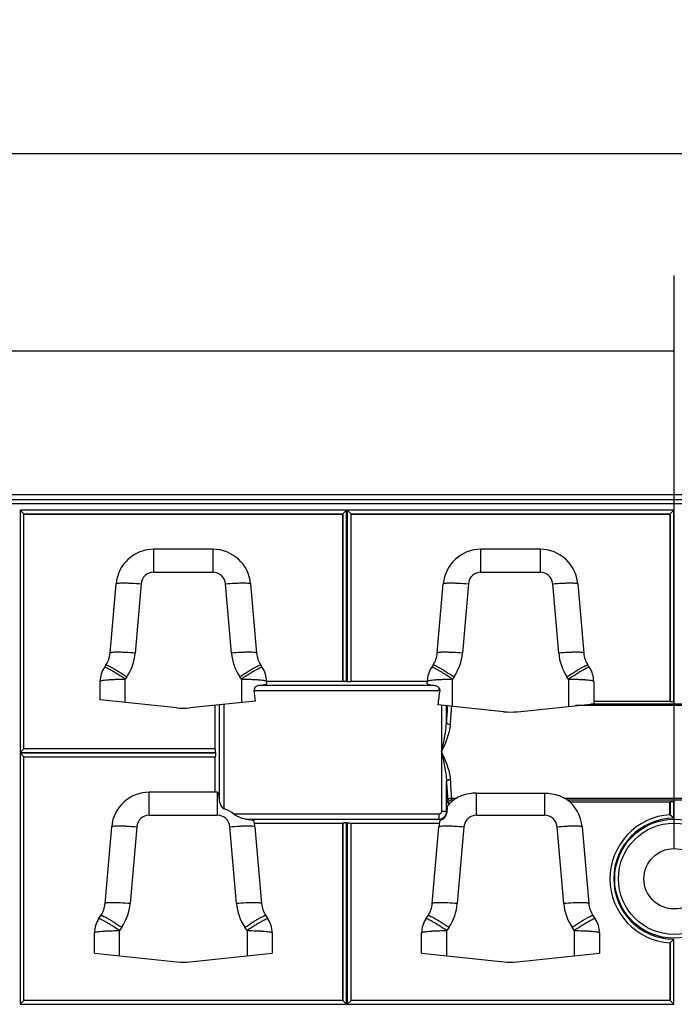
# Model space of a CAD drawing. Header units: millimetres. Extents: x 0 to 210, y 0 to 297.
# Tile 11 of 31: x 108 to 121, y 143 to 163. Entities that reach past the tile are written whole.
import ezdxf
from ezdxf.enums import TextEntityAlignment as Align

# ---------------------------------------------------------------- set-up
doc = ezdxf.new("R2010")
doc.units = ezdxf.units.MM
doc.header["$LTSCALE"] = 19.36
doc.layers.get('0').update_dxf_attribs({"linetype": 'CONTINUOUS'})
doc.layers.add('Z_DIM_2D', color=7, linetype='CONTINUOUS')
doc.styles.add('TEXTSTYLE_3', font='helveticaneueltw1g-ltcn.otf')
doc.styles.add('TEXTSTYLE_4', font='gdt', dxfattribs={"width": 0.7})
doc.dimstyles.new('DIMSTYLE_1', dxfattribs={"dimtxt": 2.1, "dimasz": 3.5, "dimexe": 1.5, "dimexo": 0, "dimgap": 0.525, "dimtad": 1, "dimdec": 1, "dimlfac": 4, "dimdsep": 46, "dimtxsty": 'TEXTSTYLE_3', "dimblk": '_FILLED', "dimblk1": '_FILLED', "dimblk2": '_FILLED', "dimcen": 0.09, "dimclrt": 5, "dimadec": 0, "dimazin": 0, "dimtp": 0.5, "dimtm": 0.5, "dimtfac": 1, "dimtdec": 1, "dimtofl": 0, "dimtmove": 0, "dimatfit": 3, "dimldrblk": '_FILLED', "dimfxl": 0, "dimtolj": 1, "dimarcsym": 0})
doc.dimstyles.new('DIMSTYLE_3', dxfattribs={"dimtxt": 2.1, "dimasz": 3.5, "dimexe": 1.5, "dimexo": 0, "dimgap": 0.525, "dimtad": 1, "dimdec": 3, "dimlfac": 4, "dimdsep": 46, "dimtxsty": 'TEXTSTYLE_3', "dimblk": '_FILLED', "dimblk1": '_FILLED', "dimblk2": '_FILLED', "dimcen": 0.09, "dimclrt": 5, "dimadec": 0, "dimazin": 0, "dimtp": 0.5, "dimtm": 0.5, "dimtfac": 1, "dimtdec": 3, "dimtofl": 0, "dimtmove": 0, "dimatfit": 3, "dimldrblk": '_FILLED', "dimfxl": 0, "dimtolj": 1, "dimarcsym": 0})
doc.dimstyles.new('DIMSTYLE_5', dxfattribs={"dimtxt": 2.1, "dimasz": 3.5, "dimexe": 1.5, "dimexo": 0, "dimtad": 1, "dimdec": 3, "dimlfac": 4, "dimdsep": 46, "dimtxsty": 'TEXTSTYLE_3', "dimblk": '_FILLED', "dimblk1": '_FILLED', "dimblk2": '_FILLED', "dimcen": 0.09, "dimclrt": 5, "dimadec": 0, "dimazin": 0, "dimtp": 0.1, "dimtm": 0.1, "dimtfac": 1, "dimtdec": 3, "dimtmove": 0, "dimatfit": 2, "dimldrblk": '_FILLED', "dimfxl": 0, "dimtolj": 1, "dimarcsym": 0})

# ---------------------------------------------------------------- blocks, each defined once
blk = doc.blocks.new('*D2')
at = {"layer": 'Z_DIM_2D', "color": 2, "linetype": 'Continuous'}
for p, q in [((62.387, 152.897), (62.387, 161.786)), ((133.888, 152.897), (133.888, 161.786)), ((62.387, 160.286), (98.138, 160.286)), ((133.888, 160.286), (98.138, 160.286))]:
    blk.add_line(p, q, dxfattribs=at)
at = {"layer": 'Z_DIM_2D', "color": 5, "linetype": 'Continuous', "style": 'TEXTSTYLE_3'}
blk.add_text('286', height=2.1, dxfattribs=at).set_placement((98.138, 160.811), align=Align.CENTER)
blk = doc.blocks.new('_FILLED')
at = {"color": 0, "linetype": 'ByBlock'}
blk.add_solid([(0, 0), (-1, 0.125), (-1, -0.125)], dxfattribs=at)
blk = doc.blocks.new('_NONE')
blk = doc.blocks.new('*D4')
at = {"layer": 'Z_DIM_2D', "color": 2, "linetype": 'Continuous'}
for p, q in [((75.388, 146.487), (75.388, 157.868)), ((120.888, 146.487), (120.888, 157.868)), ((75.388, 156.368), (98.138, 156.368)), ((120.888, 156.368), (98.138, 156.368))]:
    blk.add_line(p, q, dxfattribs=at)
at = {"layer": 'Z_DIM_2D', "color": 5, "linetype": 'Continuous', "style": 'TEXTSTYLE_3'}
blk.add_text('182', height=2.1, dxfattribs=at).set_placement((98.138, 156.893), align=Align.CENTER)
blk = doc.blocks.new('*D6')
at = {"layer": 'Z_DIM_2D', "color": 2, "linetype": 'Continuous'}
blk.add_line((121.405, 146.191), (144.88, 160.017), dxfattribs=at)
at = {"layer": 'Z_DIM_2D', "color": 2, "linetype": 'Continuous', "xscale": 3.5, "yscale": 3.5, "zscale": 3.5, "rotation": 210.4973577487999}
blk.add_blockref('_FILLED', (121.405, 146.191), dxfattribs=at)
at = {"layer": 'Z_DIM_2D', "color": 5, "linetype": 'Continuous'}
for s, style, p in [(' (2x)', 'TEXTSTYLE_3', (140.731, 158.183)), ('4.8', 'TEXTSTYLE_3', (137.693, 156.394)), ('n', 'TEXTSTYLE_4', (135.28, 154.973))]:
    blk.add_text(s, height=2.1, rotation=30.4974, dxfattribs=dict(at, style=style)).set_placement(p)

msp = doc.modelspace()

# ---------------------------------------------------------------- linework, layer by layer
at = {"color": 7, "linetype": 'Continuous'}
for p, q in [((133.27367, 153.5121), (63.002, 153.5121)), ((107.96925, 153.13373), (107.89467, 153.20832)), ((107.97271, 153.13028), (107.96925, 153.13373)), ((107.97271, 153.13028), (114.30296, 153.13028)), ((107.97271, 148.47138), (107.97271, 153.13028)), ((114.30296, 153.13028), (114.30641, 153.13373)), ((114.30296, 153.13028), (114.30296, 149.81156)), ((114.30641, 153.13373), (114.381, 153.20832)), ((114.46925, 153.13373), (114.39467, 153.20832)), ((114.47271, 153.13028), (114.46925, 153.13373)), ((114.47271, 153.13028), (120.80296, 153.13028)), ((114.47271, 149.81156), (114.47271, 153.13028)), ((120.80296, 153.13028), (120.80641, 153.13373)), ((120.80296, 153.13028), (120.80296, 149.40656)), ((120.80641, 153.13373), (120.881, 153.20832)), ((111.72623, 152.42972), (110.54944, 152.42972)), ((118.22623, 152.42972), (117.04944, 152.42972)), ((109.68321, 150.3669), (109.80223, 151.74429)), ((112.47344, 151.74429), (112.59245, 150.3669)), ((116.18321, 150.3669), (116.30223, 151.74429)), ((118.97344, 151.74429), (119.09245, 150.3669)), ((109.60065, 150.13192), (109.56948, 150.08533)), ((112.70618, 150.08533), (112.67502, 150.13192)), ((116.10065, 150.13192), (116.06948, 150.08533)), ((119.20618, 150.08533), (119.17502, 150.13192)), ((109.48507, 149.4379), (109.48507, 149.80732)), ((112.79058, 149.81156), (114.30296, 149.81156)), ((112.7906, 149.80732), (112.7906, 149.75859)), ((114.30641, 149.80868), (114.30296, 149.81156)), ((114.381, 149.80281), (114.39467, 149.80281)), ((114.46925, 149.80868), (114.47271, 149.81156)), ((114.47271, 149.81156), (115.98508, 149.81156)), ((115.98507, 149.75859), (115.98507, 149.80732)), ((119.2906, 149.80732), (119.2906, 149.3625)), ((111.00852, 149.27945), (109.48507, 149.4379)), ((112.57247, 149.41522), (111.26715, 149.27945)), ((120.80296, 149.40656), (119.2906, 149.40656)), ((120.80641, 149.40369), (120.80296, 149.40656)), ((120.881, 149.39782), (120.89467, 149.39782)), ((111.76831, 148.47138), (111.76831, 149.33157)), ((117.50076, 149.20485), (116.19392, 149.34078)), ((117.77491, 149.20485), (119.2906, 149.3625)), ((107.96925, 148.46792), (107.89467, 148.39334)), ((107.97271, 148.47138), (107.96925, 148.46792)), ((107.97271, 148.47138), (111.76831, 148.47138)), ((111.77118, 148.46792), (111.76831, 148.47138)), ((107.96925, 148.30508), (107.89467, 148.37967)), ((107.97271, 148.30163), (107.96925, 148.30508)), ((111.76831, 148.30163), (107.97271, 148.30163)), ((107.97271, 143.47138), (107.97271, 148.30163)), ((111.77118, 148.30508), (111.76831, 148.30163)), ((111.76831, 147.60503), (111.76831, 148.30163)), ((111.77706, 148.39334), (111.77706, 148.37967)), ((111.8135, 147.60503), (110.46217, 147.60503)), ((116.52757, 147.46621), (116.52273, 147.46276)), ((116.96217, 147.58832), (118.3135, 147.58832)), ((118.7481, 147.46621), (118.75295, 147.46276)), ((120.80296, 147.40695), (118.82133, 147.40695)), ((120.80641, 147.40982), (120.80296, 147.40695)), ((120.80296, 147.15937), (120.80296, 147.40695)), ((120.881, 147.4157), (120.89467, 147.4157)), ((109.583, 145.3924), (109.71495, 146.91959)), ((114.30296, 146.98656), (112.55188, 146.98656)), ((112.56071, 146.91959), (112.69267, 145.3924)), ((114.30296, 146.98656), (114.30641, 146.98943)), ((114.30296, 146.98656), (114.30296, 143.47138)), ((114.381, 146.99531), (114.39467, 146.99531)), ((114.46925, 146.98943), (114.47271, 146.98656)), ((116.22379, 146.98656), (114.47271, 146.98656)), ((114.47271, 143.47138), (114.47271, 146.98656)), ((116.083, 145.3924), (116.21495, 146.91959)), ((119.06071, 146.91959), (119.19267, 145.3924)), ((109.45648, 145.09172), (109.50044, 145.15743)), ((112.77523, 145.15743), (112.81919, 145.09172)), ((115.95648, 145.09172), (116.00044, 145.15743)), ((119.27523, 145.15743), (119.31919, 145.09172)), ((109.37206, 144.40865), (109.37206, 144.8137)), ((112.90361, 144.8137), (112.90361, 144.40865)), ((115.87206, 144.40865), (115.87206, 144.8137)), ((119.40361, 144.8137), (119.40361, 144.40865)), ((120.80296, 144.61355), (120.80296, 143.47138)), ((109.37206, 144.40865), (111.00852, 144.23844)), ((111.26715, 144.23844), (112.90361, 144.40865)), ((115.87206, 144.40865), (117.50852, 144.23844)), ((117.76715, 144.23844), (119.40361, 144.40865)), ((107.96925, 143.46792), (107.89467, 143.39334)), ((107.97271, 143.47138), (107.96925, 143.46792)), ((114.30296, 143.47138), (107.97271, 143.47138)), ((114.30296, 143.47138), (114.30641, 143.46792)), ((114.30641, 143.46792), (114.381, 143.39334)), ((114.46925, 143.46792), (114.39467, 143.39334)), ((114.47271, 143.47138), (114.46925, 143.46792)), ((120.80296, 143.47138), (114.47271, 143.47138)), ((120.80296, 143.47138), (120.80641, 143.46792)), ((120.80641, 143.46792), (120.881, 143.39334))]:
    msp.add_line(p, q, dxfattribs=at)
at = {"color": 9, "linetype": 'Continuous'}
for p, q in [((133.27367, 153.41407), (63.002, 153.41407)), ((63.002, 153.33948), (133.27367, 153.33948)), ((114.381, 153.20832), (107.89467, 153.20832)), ((107.89467, 153.20832), (107.89467, 148.39334)), ((107.96925, 153.13373), (114.30641, 153.13373)), ((107.96925, 148.46792), (107.96925, 153.13373)), ((114.30641, 153.13373), (114.30641, 149.80868)), ((114.381, 149.80281), (114.381, 153.20832)), ((120.881, 153.20832), (114.39467, 153.20832)), ((114.39467, 153.20832), (114.39467, 149.80281)), ((114.46925, 153.13373), (120.80641, 153.13373)), ((114.46925, 149.80868), (114.46925, 153.13373)), ((120.80641, 153.13373), (120.80641, 149.40369)), ((120.881, 149.39782), (120.881, 153.20832)), ((110.54944, 151.9733), (110.54944, 152.42972)), ((111.72623, 152.42972), (111.72623, 151.9733)), ((117.04944, 151.9733), (117.04944, 152.42972)), ((118.22623, 152.42972), (118.22623, 151.9733)), ((110.54944, 151.9733), (111.72623, 151.9733)), ((117.04944, 151.9733), (118.22623, 151.9733)), ((110.30037, 151.74482), (110.18136, 150.36743)), ((112.09431, 150.36743), (111.9753, 151.74482)), ((116.80037, 151.74482), (116.68136, 150.36743)), ((118.59431, 150.36743), (118.4753, 151.74482)), ((110.01623, 149.89749), (109.98507, 149.8509)), ((109.98507, 149.3859), (109.98507, 149.8509)), ((112.2906, 149.8509), (112.25944, 149.89749)), ((112.2906, 149.8509), (112.2906, 149.3859)), ((116.51623, 149.89749), (116.48507, 149.8509)), ((116.48507, 149.31049), (116.48507, 149.8509)), ((118.7906, 149.8509), (118.75944, 149.89749)), ((118.7906, 149.8509), (118.7906, 149.31049)), ((112.54316, 149.62806), (116.21462, 149.62806)), ((116.12728, 149.72768), (112.64839, 149.72768)), ((116.21462, 149.6819), (116.21462, 149.62806)), ((111.85219, 149.3403), (111.85219, 147.43777)), ((111.95181, 147.27353), (111.95181, 149.35066)), ((116.26468, 149.33342), (116.26683, 147.21991)), ((116.36465, 148.99032), (116.36431, 149.32305)), ((122.84481, 149.32508), (118.93086, 149.32508)), ((122.53526, 149.35728), (119.24041, 149.35728)), ((111.77118, 148.46792), (107.96925, 148.46792)), ((107.89467, 148.39334), (111.77706, 148.39334)), ((111.77706, 148.37967), (107.89467, 148.37967)), ((107.89467, 148.37967), (107.89467, 143.39334)), ((107.96925, 148.30508), (111.77118, 148.30508)), ((107.96925, 143.46792), (107.96925, 148.30508)), ((116.36645, 147.22001), (116.36584, 147.82304)), ((110.46217, 147.14861), (110.46217, 147.60503)), ((111.8135, 147.60503), (111.8135, 147.14861)), ((116.46556, 147.48843), (116.56332, 147.48843)), ((116.47559, 147.45623), (116.51378, 147.45623)), ((116.47559, 147.45623), (116.49227, 147.43957)), ((116.96217, 147.14861), (116.96217, 147.58832)), ((118.3135, 147.58832), (118.3135, 147.14861)), ((118.71235, 147.48843), (123.06332, 147.48843)), ((118.76189, 147.45623), (123.01378, 147.45623)), ((116.41469, 147.36764), (116.40088, 147.38144)), ((120.80641, 147.40982), (120.80641, 147.15918)), ((120.881, 147.08718), (120.881, 147.4157)), ((110.46217, 147.14861), (111.8135, 147.14861)), ((116.21702, 147.17005), (112.1415, 147.17005)), ((112.37293, 147.07043), (116.21702, 147.07043)), ((116.21702, 147.17005), (116.21702, 147.07043)), ((116.24197, 147.04551), (116.21702, 147.07043)), ((116.36645, 147.22001), (116.26683, 147.21991)), ((116.36645, 147.22001), (116.37648, 147.20999)), ((116.96217, 147.14861), (118.3135, 147.14861)), ((110.2131, 146.92013), (110.08114, 145.39294)), ((112.19452, 145.39294), (112.06257, 146.92013)), ((114.30641, 146.98943), (114.30641, 143.46792)), ((114.381, 143.39334), (114.381, 146.99531)), ((114.39467, 146.99531), (114.39467, 143.39334)), ((114.46925, 143.46792), (114.46925, 146.98943)), ((116.7131, 146.92013), (116.58114, 145.39294)), ((118.69452, 145.39294), (118.56257, 146.92013)), ((109.91602, 144.92299), (109.87206, 144.85728)), ((112.40361, 144.85728), (112.35965, 144.92299)), ((116.41602, 144.92299), (116.37206, 144.85728)), ((118.90361, 144.85728), (118.85965, 144.92299)), ((109.87206, 144.35664), (109.87206, 144.85728)), ((112.40361, 144.85728), (112.40361, 144.35664)), ((116.37206, 144.35664), (116.37206, 144.85728)), ((118.90361, 144.85728), (118.90361, 144.35664)), ((120.80641, 144.61383), (120.80641, 143.46792)), ((120.881, 143.39334), (120.881, 144.68583)), ((107.89467, 143.39334), (114.381, 143.39334)), ((114.30641, 143.46792), (107.96925, 143.46792)), ((114.39467, 143.39334), (120.881, 143.39334)), ((120.80641, 143.46792), (114.46925, 143.46792))]:
    msp.add_line(p, q, dxfattribs=at)
msp.add_circle((120.88783, 145.8865), 1.18094, dxfattribs=at)
at = {"color": 7, "linetype": 'Continuous'}
for radius in [1.10594, 0.60003]:
    msp.add_circle((120.88783, 145.8865), radius, dxfattribs=at)
for centre, radius, start, end in [((110.54944, 151.67972), 0.75, 90, 175.061734), ((111.72623, 151.67972), 0.75, 4.938266, 90), ((117.04944, 151.67972), 0.75, 90, 175.061734), ((118.22623, 151.67972), 0.75, 4.938266, 90), ((109.18507, 150.40994), 0.5, 326.218284, 355.061734), ((113.0906, 150.40994), 0.5, 184.938266, 213.781716), ((115.68507, 150.40994), 0.5, 326.218284, 355.061734), ((119.5906, 150.40994), 0.5, 184.938266, 213.781716), ((109.98507, 149.80732), 0.5, 146.218284, 180), ((112.2906, 149.80732), 0.5, 0, 33.781716), ((116.48507, 149.80732), 0.5, 146.218284, 180), ((118.7906, 149.80732), 0.5, 0, 33.781716), ((102.33666, 148.11395), 10.3182, 7.24509, 8.438168), ((126.98314, 148.03777), 10.86762, 171.602228, 173.113799), ((111.13783, 150.52274), 1.25, 264.062007, 275.937993), ((117.63783, 150.52274), 1.325, 264.062007, 275.937993), ((110.46217, 146.85503), 0.75, 90, 175.061734), ((111.8135, 146.85503), 0.75, 89.531454, 90), ((116.96217, 146.85503), 0.75, 125.894295, 138.757945), ((118.3135, 146.85503), 0.75, 4.938266, 54.105707), ((120.88783, 145.8865), 1.27569, 93.696466, 266.303534), ((111.8135, 146.85503), 0.75, 4.938266, 14.224341), ((116.96217, 146.85503), 0.75, 165.775659, 175.061734), ((109.08486, 145.43544), 0.5, 326.218284, 355.061734), ((113.19081, 145.43544), 0.5, 184.938266, 213.781716), ((115.58486, 145.43544), 0.5, 326.218284, 355.061734), ((119.69081, 145.43544), 0.5, 184.938266, 213.781716), ((109.87206, 144.8137), 0.5, 146.218284, 180), ((112.40361, 144.8137), 0.5, 0, 33.781716), ((116.37206, 144.8137), 0.5, 146.218284, 180), ((118.90361, 144.8137), 0.5, 0, 33.781716), ((111.13783, 145.48173), 1.25, 264.062007, 275.937993), ((117.63783, 145.48173), 1.25, 264.062007, 275.937993)]:
    msp.add_arc(centre, radius, start, end, dxfattribs=at)
at = {"color": 9, "linetype": 'Continuous'}
for centre, radius, start, end in [((110.54951, 151.72322), 0.25008, 90.016779, 175.045152), ((111.7261, 151.72316), 0.25014, 4.96737, 89.970965), ((117.04951, 151.72322), 0.25008, 90.016779, 175.045152), ((118.2261, 151.72316), 0.25014, 4.96737, 89.970965), ((109.18506, 150.45352), 1.00002, 326.2184, 355.061542), ((113.08995, 150.45329), 0.99934, 184.928537, 213.791445), ((115.68506, 150.45352), 1.00002, 326.2184, 355.061542), ((119.58995, 150.45329), 0.99934, 184.928537, 213.791445), ((128.49532, 148.42093), 12.14403, 175.749857, 177.312603), ((128.16733, 148.37415), 11.74231, 175.414861, 177.167819), ((128.11122, 148.46025), 11.68614, 182.948322, 184.770218), ((128.49715, 148.41713), 12.14585, 182.803629, 184.624898), ((110.46224, 146.89853), 0.25008, 90.016779, 175.045152), ((111.81347, 146.89858), 0.25003, 4.945173, 89.993163), ((116.21637, 147.22071), 0.15009, 270.324561, 359.73476), ((116.96219, 146.89859), 0.25002, 90.003735, 175.058191), ((118.31347, 146.89858), 0.25003, 4.945173, 89.993163), ((120.88783, 145.8865), 1.20069, 90.326002, 269.673998), ((109.08485, 145.47903), 1.00002, 326.2184, 355.061542), ((113.19082, 145.47903), 1.00002, 184.938445, 213.781579), ((115.58485, 145.47903), 1.00002, 326.2184, 355.061542), ((119.69082, 145.47903), 1.00002, 184.938445, 213.781579)]:
    msp.add_arc(centre, radius, start, end, dxfattribs=at)
at = {"color": 7, "linetype": 'Continuous'}
for centre, start_param, end_param in [((112.2906, 149.75859), -0.77335941, 0), ((116.48507, 149.75859), 3.14159265, 3.91495206)]:
    msp.add_ellipse(centre, major_axis=(0.5, 0), ratio=0.08850026, start_param=start_param, end_param=end_param, dxfattribs=at)
at = {"color": 9, "linetype": 'Continuous'}
for points, knots in [([(109.80223, 151.74429), (109.80259, 151.74852), (109.81957, 151.75471), (109.84572, 151.75844), (109.89314, 151.76181), (109.95373, 151.76259), (110.02836, 151.76141), (110.14532, 151.75666), (110.2372, 151.75024), (110.30037, 151.74482)], [0, 0, 0, 0, 0.02537883, 0.08376194, 0.17624924, 0.29971117, 0.44986939, 0.62097307, 1, 1, 1, 1]), ([(111.9753, 151.74482), (112.03847, 151.75024), (112.13034, 151.75666), (112.2473, 151.76141), (112.32194, 151.76259), (112.38253, 151.76181), (112.42995, 151.75844), (112.4561, 151.75471), (112.47308, 151.74852), (112.47344, 151.74429)], [0, 0, 0, 0, 0.37902692, 0.5501306, 0.70028882, 0.82375074, 0.91623805, 0.97462116, 1, 1, 1, 1]), ([(116.30223, 151.74429), (116.30259, 151.74852), (116.31957, 151.75471), (116.34572, 151.75844), (116.39314, 151.76181), (116.45373, 151.76259), (116.52836, 151.76141), (116.64532, 151.75666), (116.7372, 151.75024), (116.80037, 151.74482)], [0, 0, 0, 0, 0.02537883, 0.08376194, 0.17624924, 0.29971117, 0.44986939, 0.62097307, 1, 1, 1, 1]), ([(118.4753, 151.74482), (118.53847, 151.75024), (118.63034, 151.75666), (118.7473, 151.76141), (118.82194, 151.76259), (118.88253, 151.76181), (118.92995, 151.75844), (118.9561, 151.75471), (118.97308, 151.74852), (118.97344, 151.74429)], [0, 0, 0, 0, 0.37902692, 0.5501306, 0.70028882, 0.82375074, 0.91623805, 0.97462116, 1, 1, 1, 1]), ([(110.18136, 150.36743), (110.11818, 150.37285), (110.02631, 150.37927), (109.90935, 150.38402), (109.83472, 150.3852), (109.77413, 150.38442), (109.72671, 150.38105), (109.70056, 150.37732), (109.68358, 150.37113), (109.68321, 150.3669)], [0, 0, 0, 0, 0.37902692, 0.55013061, 0.70028883, 0.82375075, 0.91623806, 0.97462116, 1, 1, 1, 1]), ([(112.59245, 150.3669), (112.59209, 150.37113), (112.57511, 150.37732), (112.54896, 150.38105), (112.50154, 150.38442), (112.44095, 150.3852), (112.36631, 150.38402), (112.24936, 150.37927), (112.15748, 150.37285), (112.09431, 150.36743)], [0, 0, 0, 0, 0.02537884, 0.08376194, 0.17624925, 0.29971117, 0.44986939, 0.62097307, 1, 1, 1, 1]), ([(116.68136, 150.36743), (116.61818, 150.37285), (116.52631, 150.37927), (116.40935, 150.38402), (116.33472, 150.3852), (116.27413, 150.38442), (116.22671, 150.38105), (116.20056, 150.37732), (116.18358, 150.37113), (116.18321, 150.3669)], [0, 0, 0, 0, 0.37902692, 0.55013061, 0.70028883, 0.82375075, 0.91623806, 0.97462116, 1, 1, 1, 1]), ([(119.09245, 150.3669), (119.09209, 150.37113), (119.07511, 150.37732), (119.04896, 150.38105), (119.00154, 150.38442), (118.94095, 150.3852), (118.86631, 150.38402), (118.74936, 150.37927), (118.65748, 150.37285), (118.59431, 150.36743)], [0, 0, 0, 0, 0.02537884, 0.08376194, 0.17624925, 0.29971117, 0.44986939, 0.62097307, 1, 1, 1, 1]), ([(109.98507, 149.8509), (109.93402, 149.88478), (109.85949, 149.93292), (109.76334, 149.99169), (109.70201, 150.02753), (109.65082, 150.05555), (109.61206, 150.07483), (109.58716, 150.08472), (109.57468, 150.08744), (109.57025, 150.08648), (109.56948, 150.08533)], [0, 0, 0, 0, 0.38279589, 0.55423022, 0.70398704, 0.82674989, 0.91825539, 0.97564128, 0.99141859, 1, 1, 1, 1]), ([(109.60065, 150.13192), (109.60142, 150.13307), (109.60586, 150.13402), (109.61833, 150.1313), (109.64324, 150.12142), (109.68199, 150.10213), (109.73319, 150.07412), (109.79451, 150.03827), (109.89067, 149.97951), (109.96519, 149.93137), (110.01623, 149.89749)], [0, 0, 0, 0, 0.00860012, 0.02440244, 0.0817333, 0.17328808, 0.29600339, 0.44579793, 0.61719856, 1, 1, 1, 1]), ([(112.25944, 149.89749), (112.31048, 149.93137), (112.385, 149.97951), (112.48116, 150.03827), (112.54248, 150.07412), (112.59368, 150.10213), (112.63242, 150.12142), (112.65734, 150.1313), (112.66981, 150.13402), (112.67425, 150.13307), (112.67502, 150.13192)], [0, 0, 0, 0, 0.38280145, 0.55420208, 0.70399662, 0.82671193, 0.91826671, 0.97559757, 0.99139988, 1, 1, 1, 1]), ([(112.70618, 150.08533), (112.70542, 150.08648), (112.70099, 150.08744), (112.68851, 150.08472), (112.66361, 150.07483), (112.62485, 150.05555), (112.57366, 150.02753), (112.51233, 149.99169), (112.41617, 149.93292), (112.34165, 149.88478), (112.2906, 149.8509)], [0, 0, 0, 0, 0.00858141, 0.02435872, 0.08174461, 0.17325011, 0.29601296, 0.44576978, 0.61720411, 1, 1, 1, 1]), ([(116.48507, 149.8509), (116.43402, 149.88478), (116.35949, 149.93292), (116.26334, 149.99169), (116.20201, 150.02753), (116.15082, 150.05555), (116.11206, 150.07483), (116.08716, 150.08472), (116.07468, 150.08744), (116.07025, 150.08648), (116.06948, 150.08533)], [0, 0, 0, 0, 0.38279589, 0.55423022, 0.70398704, 0.82674989, 0.91825539, 0.97564128, 0.99141859, 1, 1, 1, 1]), ([(116.10065, 150.13192), (116.10142, 150.13307), (116.10586, 150.13402), (116.11833, 150.1313), (116.14324, 150.12142), (116.18199, 150.10213), (116.23319, 150.07412), (116.29451, 150.03827), (116.39067, 149.97951), (116.46519, 149.93137), (116.51623, 149.89749)], [0, 0, 0, 0, 0.00860012, 0.02440244, 0.0817333, 0.17328808, 0.29600339, 0.44579793, 0.61719856, 1, 1, 1, 1]), ([(118.75944, 149.89749), (118.81048, 149.93137), (118.885, 149.97951), (118.98116, 150.03827), (119.04248, 150.07412), (119.09368, 150.10213), (119.13242, 150.12142), (119.15734, 150.1313), (119.16981, 150.13402), (119.17425, 150.13307), (119.17502, 150.13192)], [0, 0, 0, 0, 0.38280145, 0.55420208, 0.70399662, 0.82671193, 0.91826671, 0.97559757, 0.99139988, 1, 1, 1, 1]), ([(119.20618, 150.08533), (119.20542, 150.08648), (119.20099, 150.08744), (119.18851, 150.08472), (119.16361, 150.07483), (119.12485, 150.05555), (119.07366, 150.02753), (119.01233, 149.99169), (118.91617, 149.93292), (118.84165, 149.88478), (118.7906, 149.8509)], [0, 0, 0, 0, 0.00858141, 0.02435872, 0.08174461, 0.17325011, 0.29601296, 0.44576978, 0.61720411, 1, 1, 1, 1]), ([(109.48507, 149.80732), (109.48507, 149.81159), (109.50158, 149.81932), (109.52756, 149.82529), (109.57495, 149.83282), (109.63577, 149.83882), (109.71084, 149.8441), (109.82858, 149.84941), (109.92128, 149.8509), (109.98507, 149.8509)], [0, 0, 0, 0, 0.02537105, 0.08391759, 0.176502, 0.30016711, 0.45039369, 0.6215346, 1, 1, 1, 1]), ([(112.2906, 149.8509), (112.35439, 149.8509), (112.44708, 149.84941), (112.56483, 149.8441), (112.6399, 149.83882), (112.70072, 149.83282), (112.7481, 149.82529), (112.77408, 149.81932), (112.7906, 149.81159), (112.7906, 149.80732)], [0, 0, 0, 0, 0.3784654, 0.54960631, 0.69983289, 0.823498, 0.91608241, 0.97462895, 1, 1, 1, 1]), ([(115.98507, 149.80732), (115.98507, 149.81159), (116.00158, 149.81932), (116.02756, 149.82529), (116.07495, 149.83282), (116.13577, 149.83882), (116.21084, 149.8441), (116.32858, 149.84941), (116.42128, 149.8509), (116.48507, 149.8509)], [0, 0, 0, 0, 0.02537105, 0.08391759, 0.176502, 0.30016711, 0.45039369, 0.6215346, 1, 1, 1, 1]), ([(118.7906, 149.8509), (118.85439, 149.8509), (118.94708, 149.84941), (119.06483, 149.8441), (119.1399, 149.83882), (119.20072, 149.83282), (119.2481, 149.82529), (119.27408, 149.81932), (119.2906, 149.81159), (119.2906, 149.80732)], [0, 0, 0, 0, 0.3784654, 0.54960631, 0.69983289, 0.823498, 0.91608241, 0.97462895, 1, 1, 1, 1]), ([(116.43936, 148.95434), (116.43428, 148.85987), (116.38086, 148.67175), (116.30461, 148.4961), (116.26564, 148.40669)], [0, 0, 0, 0, 0.4923873, 1, 1, 1, 1]), ([(116.33286, 148.71995), (116.33697, 148.74255), (116.3523, 148.832), (116.36288, 148.92253), (116.36465, 148.99032)], [0, 0, 0, 0, 0.25308235, 1, 1, 1, 1]), ([(116.36465, 148.99032), (116.36644, 148.97906), (116.39428, 148.9592), (116.42198, 148.95497), (116.43936, 148.95434)], [0, 0, 0, 0, 0.39594135, 1, 1, 1, 1]), ([(116.26562, 148.40668), (116.28346, 148.48494), (116.30755, 148.58901), (116.3281, 148.69383), (116.33286, 148.71995)], [0, 0, 0, 0, 0.75148112, 1, 1, 1, 1]), ([(116.26562, 148.40679), (116.28818, 148.31022), (116.33271, 148.11786), (116.3628, 147.92146), (116.36584, 147.82304)], [0, 0, 0, 0, 0.50179934, 1, 1, 1, 1]), ([(116.26564, 148.40669), (116.30489, 148.31735), (116.3814, 148.14174), (116.43529, 147.95367), (116.44055, 147.85917)], [0, 0, 0, 0, 0.50760834, 1, 1, 1, 1]), ([(116.36584, 147.82304), (116.36761, 147.83431), (116.39544, 147.85424), (116.42316, 147.85851), (116.44055, 147.85917)], [0, 0, 0, 0, 0.39592746, 1, 1, 1, 1]), ([(116.39085, 147.43779), (116.39215, 147.45169), (116.41553, 147.47985), (116.4477, 147.48764), (116.46556, 147.48843)], [0, 0, 0, 0, 0.43853894, 1, 1, 1, 1]), ([(116.40088, 147.38144), (116.401, 147.40048), (116.41712, 147.43993), (116.45656, 147.45609), (116.47559, 147.45623)], [0, 0, 0, 0, 0.5, 1, 1, 1, 1]), ([(116.46556, 147.48843), (116.46587, 147.48624), (116.46703, 147.47876), (116.46853, 147.47132), (116.47012, 147.46621)], [0, 0, 0, 0, 0.29271447, 1, 1, 1, 1]), ([(116.47012, 147.46621), (116.47051, 147.46495), (116.47178, 147.46145), (116.47342, 147.45747), (116.47559, 147.45623)], [0, 0, 0, 0, 0.34468931, 1, 1, 1, 1]), ([(116.40088, 147.38144), (116.39935, 147.38296), (116.39743, 147.38913), (116.3949, 147.40051), (116.39268, 147.41751), (116.39144, 147.43048), (116.39085, 147.43778)], [0, 0, 0, 0, 0.11227302, 0.31923421, 0.61829316, 1, 1, 1, 1]), ([(116.26683, 147.21991), (116.26675, 147.2072), (116.25628, 147.18063), (116.22974, 147.1702), (116.21702, 147.17005)], [0, 0, 0, 0, 0.49976162, 1, 1, 1, 1]), ([(109.71495, 146.91959), (109.71532, 146.92382), (109.7323, 146.93002), (109.75844, 146.93375), (109.80587, 146.93711), (109.86646, 146.9379), (109.94109, 146.93672), (110.05805, 146.93197), (110.14992, 146.92555), (110.2131, 146.92013)], [0, 0, 0, 0, 0.02537883, 0.08376194, 0.17624924, 0.29971117, 0.44986939, 0.62097307, 1, 1, 1, 1]), ([(112.06257, 146.92013), (112.12574, 146.92555), (112.21762, 146.93197), (112.33458, 146.93672), (112.40921, 146.9379), (112.4698, 146.93711), (112.51722, 146.93375), (112.54337, 146.93002), (112.56035, 146.92382), (112.56071, 146.91959)], [0, 0, 0, 0, 0.3790269, 0.55013058, 0.7002888, 0.82375072, 0.91623804, 0.97462115, 1, 1, 1, 1]), ([(116.21495, 146.91959), (116.21532, 146.92382), (116.2323, 146.93002), (116.25844, 146.93375), (116.30587, 146.93711), (116.36646, 146.9379), (116.44109, 146.93672), (116.55805, 146.93197), (116.64992, 146.92555), (116.7131, 146.92013)], [0, 0, 0, 0, 0.02537883, 0.08376194, 0.17624924, 0.29971117, 0.44986939, 0.62097307, 1, 1, 1, 1]), ([(118.56257, 146.92013), (118.62574, 146.92555), (118.71762, 146.93197), (118.83458, 146.93672), (118.90921, 146.9379), (118.9698, 146.93711), (119.01722, 146.93375), (119.04337, 146.93002), (119.06035, 146.92382), (119.06071, 146.91959)], [0, 0, 0, 0, 0.3790269, 0.55013058, 0.7002888, 0.82375072, 0.91623804, 0.97462115, 1, 1, 1, 1]), ([(110.08114, 145.39294), (110.01797, 145.39836), (109.9261, 145.40478), (109.80914, 145.40952), (109.73451, 145.41071), (109.67392, 145.40992), (109.62649, 145.40656), (109.60035, 145.40283), (109.58337, 145.39663), (109.583, 145.3924)], [0, 0, 0, 0, 0.37902692, 0.55013061, 0.70028883, 0.82375075, 0.91623806, 0.97462116, 1, 1, 1, 1]), ([(112.69267, 145.3924), (112.6923, 145.39663), (112.67532, 145.40283), (112.64918, 145.40656), (112.60175, 145.40992), (112.54116, 145.41071), (112.46653, 145.40952), (112.34957, 145.40478), (112.2577, 145.39836), (112.19452, 145.39294)], [0, 0, 0, 0, 0.02537884, 0.08376194, 0.17624925, 0.29971117, 0.44986939, 0.62097307, 1, 1, 1, 1]), ([(116.58114, 145.39294), (116.51797, 145.39836), (116.4261, 145.40478), (116.30914, 145.40952), (116.23451, 145.41071), (116.17392, 145.40992), (116.12649, 145.40656), (116.10035, 145.40283), (116.08337, 145.39663), (116.083, 145.3924)], [0, 0, 0, 0, 0.37902692, 0.55013061, 0.70028883, 0.82375075, 0.91623806, 0.97462116, 1, 1, 1, 1]), ([(119.19267, 145.3924), (119.1923, 145.39663), (119.17532, 145.40283), (119.14918, 145.40656), (119.10175, 145.40992), (119.04116, 145.41071), (118.96653, 145.40952), (118.84957, 145.40478), (118.7577, 145.39836), (118.69452, 145.39294)], [0, 0, 0, 0, 0.02537884, 0.08376194, 0.17624925, 0.29971117, 0.44986939, 0.62097307, 1, 1, 1, 1]), ([(109.50044, 145.15743), (109.5012, 145.15857), (109.50565, 145.15953), (109.51812, 145.1568), (109.54303, 145.14692), (109.58177, 145.12764), (109.63298, 145.09962), (109.69429, 145.06378), (109.79045, 145.00501), (109.86497, 144.95688), (109.91602, 144.92299)], [0, 0, 0, 0, 0.00860012, 0.02440244, 0.0817333, 0.17328808, 0.29600339, 0.44579793, 0.61719856, 1, 1, 1, 1]), ([(112.35965, 144.92299), (112.41069, 144.95688), (112.48521, 145.00501), (112.58137, 145.06378), (112.64269, 145.09962), (112.6939, 145.12764), (112.73264, 145.14692), (112.75755, 145.1568), (112.77002, 145.15953), (112.77447, 145.15857), (112.77523, 145.15743)], [0, 0, 0, 0, 0.38280145, 0.55420208, 0.70399662, 0.82671193, 0.91826671, 0.97559757, 0.99139988, 1, 1, 1, 1]), ([(116.00044, 145.15743), (116.0012, 145.15857), (116.00565, 145.15953), (116.01812, 145.1568), (116.04303, 145.14692), (116.08177, 145.12764), (116.13298, 145.09962), (116.19429, 145.06378), (116.29045, 145.00501), (116.36497, 144.95688), (116.41602, 144.92299)], [0, 0, 0, 0, 0.00860012, 0.02440244, 0.0817333, 0.17328808, 0.29600339, 0.44579793, 0.61719856, 1, 1, 1, 1]), ([(118.85965, 144.92299), (118.91069, 144.95688), (118.98521, 145.00501), (119.08137, 145.06378), (119.14269, 145.09962), (119.1939, 145.12764), (119.23264, 145.14692), (119.25755, 145.1568), (119.27002, 145.15953), (119.27447, 145.15857), (119.27523, 145.15743)], [0, 0, 0, 0, 0.38280145, 0.55420208, 0.70399662, 0.82671193, 0.91826671, 0.97559757, 0.99139988, 1, 1, 1, 1]), ([(109.87206, 144.85728), (109.82102, 144.89117), (109.74649, 144.9393), (109.65033, 144.99808), (109.589, 145.03392), (109.53781, 145.06194), (109.49905, 145.08121), (109.47415, 145.09111), (109.46167, 145.09383), (109.45724, 145.09286), (109.45648, 145.09172)], [0, 0, 0, 0, 0.38279589, 0.55423022, 0.70398704, 0.82674989, 0.91825539, 0.97564128, 0.99141859, 1, 1, 1, 1]), ([(112.81919, 145.09172), (112.81843, 145.09286), (112.814, 145.09383), (112.80152, 145.09111), (112.77662, 145.08121), (112.73786, 145.06194), (112.68666, 145.03392), (112.62533, 144.99808), (112.52918, 144.9393), (112.45465, 144.89117), (112.40361, 144.85728)], [0, 0, 0, 0, 0.00858141, 0.02435872, 0.08174461, 0.17325011, 0.29601296, 0.44576978, 0.61720411, 1, 1, 1, 1]), ([(116.37206, 144.85728), (116.32102, 144.89117), (116.24649, 144.9393), (116.15033, 144.99808), (116.089, 145.03392), (116.03781, 145.06194), (115.99905, 145.08121), (115.97415, 145.09111), (115.96167, 145.09383), (115.95724, 145.09286), (115.95648, 145.09172)], [0, 0, 0, 0, 0.38279589, 0.55423022, 0.70398704, 0.82674989, 0.91825539, 0.97564128, 0.99141859, 1, 1, 1, 1]), ([(119.31919, 145.09172), (119.31843, 145.09286), (119.314, 145.09383), (119.30152, 145.09111), (119.27662, 145.08121), (119.23786, 145.06194), (119.18666, 145.03392), (119.12533, 144.99808), (119.02918, 144.9393), (118.95465, 144.89117), (118.90361, 144.85728)], [0, 0, 0, 0, 0.00858141, 0.02435872, 0.08174461, 0.17325011, 0.29601296, 0.44576978, 0.61720411, 1, 1, 1, 1]), ([(109.37206, 144.8137), (109.37206, 144.81798), (109.38858, 144.82571), (109.41456, 144.83168), (109.46194, 144.8392), (109.52276, 144.84521), (109.59783, 144.85048), (109.71558, 144.8558), (109.80827, 144.85728), (109.87206, 144.85728)], [0, 0, 0, 0, 0.02537105, 0.08391759, 0.176502, 0.30016711, 0.45039369, 0.6215346, 1, 1, 1, 1]), ([(112.40361, 144.85728), (112.4674, 144.85728), (112.56009, 144.8558), (112.67783, 144.85048), (112.75291, 144.84521), (112.81373, 144.8392), (112.86111, 144.83168), (112.88709, 144.82571), (112.90361, 144.81798), (112.90361, 144.8137)], [0, 0, 0, 0, 0.3784654, 0.54960631, 0.69983289, 0.823498, 0.91608241, 0.97462895, 1, 1, 1, 1]), ([(115.87206, 144.8137), (115.87206, 144.81798), (115.88858, 144.82571), (115.91456, 144.83168), (115.96194, 144.8392), (116.02276, 144.84521), (116.09783, 144.85048), (116.21558, 144.8558), (116.30827, 144.85728), (116.37206, 144.85728)], [0, 0, 0, 0, 0.02537105, 0.08391759, 0.176502, 0.30016711, 0.45039369, 0.6215346, 1, 1, 1, 1]), ([(118.90361, 144.85728), (118.9674, 144.85728), (119.06009, 144.8558), (119.17783, 144.85048), (119.25291, 144.84521), (119.31373, 144.8392), (119.36111, 144.83168), (119.38709, 144.82571), (119.40361, 144.81798), (119.40361, 144.8137)], [0, 0, 0, 0, 0.3784654, 0.54960631, 0.69983289, 0.823498, 0.91608241, 0.97462895, 1, 1, 1, 1])]:
    msp.add_open_spline(points, degree=3, knots=knots, dxfattribs=at)
at = {"color": 7, "linetype": 'Continuous'}
for points, knots in [([(114.381, 149.80281), (114.37215, 149.80281), (114.35573, 149.8032), (114.33334, 149.80404), (114.31785, 149.80634), (114.30861, 149.80685), (114.30641, 149.80868)], [0, 0, 0, 0, 0.35395065, 0.65945083, 0.88551842, 1, 1, 1, 1]), ([(114.39467, 149.80281), (114.4035, 149.80281), (114.41992, 149.80323), (114.44227, 149.80401), (114.45777, 149.80639), (114.46703, 149.80683), (114.46925, 149.80868)], [0, 0, 0, 0, 0.35327551, 0.65935827, 0.88421521, 1, 1, 1, 1]), ([(112.575, 149.69562), (112.56552, 149.68768), (112.54782, 149.66835), (112.5412, 149.64125), (112.54316, 149.62806)], [0, 0, 0, 0, 0.48125885, 1, 1, 1, 1]), ([(112.64839, 149.72768), (112.64218, 149.72712), (112.61565, 149.72215), (112.59086, 149.7089), (112.575, 149.69562)], [0, 0, 0, 0, 0.23138902, 1, 1, 1, 1]), ([(116.12728, 149.72768), (116.13347, 149.72712), (116.16005, 149.72228), (116.18482, 149.70893), (116.2007, 149.69563)], [0, 0, 0, 0, 0.23094714, 1, 1, 1, 1]), ([(116.21462, 149.6819), (116.22104, 149.67438), (116.23185, 149.65645), (116.23358, 149.63527), (116.23204, 149.62493)], [0, 0, 0, 0, 0.48607602, 1, 1, 1, 1]), ([(120.881, 149.39782), (120.87215, 149.39782), (120.85573, 149.39821), (120.83334, 149.39904), (120.81785, 149.40135), (120.80861, 149.40186), (120.80641, 149.40369)], [0, 0, 0, 0, 0.35395065, 0.65945083, 0.88551842, 1, 1, 1, 1]), ([(111.77706, 148.39334), (111.77706, 148.40217), (111.77664, 148.41859), (111.77586, 148.44095), (111.77348, 148.45644), (111.77303, 148.4657), (111.77118, 148.46792)], [0, 0, 0, 0, 0.35327551, 0.65935827, 0.88421521, 1, 1, 1, 1]), ([(111.77706, 148.37967), (111.77706, 148.37082), (111.77666, 148.3544), (111.77583, 148.33201), (111.77352, 148.31652), (111.77301, 148.30728), (111.77118, 148.30508)], [0, 0, 0, 0, 0.35395065, 0.65945083, 0.88551842, 1, 1, 1, 1]), ([(111.81962, 147.60502), (111.82272, 147.60499), (111.82929, 147.59498), (111.83149, 147.58653), (111.83318, 147.58017)], [0, 0, 0, 0, 0.32039504, 1, 1, 1, 1]), ([(111.83318, 147.58017), (111.83814, 147.56158), (111.84533, 147.51403), (111.84996, 147.46637), (111.85219, 147.43777)], [0, 0, 0, 0, 0.40151653, 1, 1, 1, 1]), ([(116.56332, 147.48843), (116.55999, 147.4865), (116.54796, 147.47928), (116.53598, 147.47195), (116.52757, 147.46621)], [0, 0, 0, 0, 0.27414487, 1, 1, 1, 1]), ([(116.96217, 147.5883), (116.9266, 147.5883), (116.78906, 147.58006), (116.65187, 147.53965), (116.56338, 147.48833)], [0, 0, 0, 0, 0.25803596, 1, 1, 1, 1]), ([(118.3135, 147.58833), (118.34908, 147.58833), (118.48664, 147.58022), (118.62386, 147.53977), (118.71235, 147.48843)], [0, 0, 0, 0, 0.25802894, 1, 1, 1, 1]), ([(118.71235, 147.48843), (118.71568, 147.4865), (118.72778, 147.47938), (118.73969, 147.47195), (118.7481, 147.46621)], [0, 0, 0, 0, 0.2746598, 1, 1, 1, 1]), ([(111.85219, 147.43777), (111.85279, 147.43006), (111.85826, 147.39694), (111.87171, 147.3656), (111.88425, 147.34314)], [0, 0, 0, 0, 0.2312605, 1, 1, 1, 1]), ([(111.88425, 147.34314), (111.8921, 147.32907), (111.90974, 147.30187), (111.93576, 147.27811), (111.95181, 147.27353)], [0, 0, 0, 0, 0.49125198, 1, 1, 1, 1]), ([(116.37648, 147.20999), (116.37773, 147.22746), (116.38039, 147.25896), (116.38501, 147.30078), (116.39071, 147.32943), (116.3946, 147.34535), (116.39822, 147.34946)], [0, 0, 0, 0, 0.37051228, 0.67066195, 0.88396896, 1, 1, 1, 1]), ([(120.881, 147.4157), (120.87217, 147.4157), (120.85575, 147.41527), (120.8334, 147.41449), (120.8179, 147.41211), (120.80864, 147.41167), (120.80641, 147.40982)], [0, 0, 0, 0, 0.35323915, 0.65927328, 0.88416719, 1, 1, 1, 1]), ([(112.26308, 147.10249), (112.24196, 147.11138), (112.20002, 147.13111), (112.15915, 147.15445), (112.1415, 147.17005)], [0, 0, 0, 0, 0.49318332, 1, 1, 1, 1]), ([(112.37293, 147.07043), (112.35488, 147.07181), (112.31735, 147.08103), (112.28165, 147.09468), (112.26308, 147.10249)], [0, 0, 0, 0, 0.47342075, 1, 1, 1, 1]), ([(112.37293, 147.07043), (112.39595, 147.06868), (112.43661, 147.06502), (112.48814, 147.05808), (112.52036, 147.05123), (112.53557, 147.04498), (112.54003, 147.0412), (112.5405, 147.03932)], [0, 0, 0, 0, 0.40156649, 0.70887028, 0.90806979, 0.96629682, 1, 1, 1, 1]), ([(116.24197, 147.04551), (116.25248, 147.05085), (116.2863, 147.06377), (116.31554, 147.08709), (116.33159, 147.10541)], [0, 0, 0, 0, 0.32615785, 1, 1, 1, 1]), ([(116.33159, 147.10541), (116.33798, 147.11272), (116.36101, 147.14335), (116.37444, 147.18147), (116.37648, 147.20999)], [0, 0, 0, 0, 0.2534412, 1, 1, 1, 1]), ([(120.80559, 147.15954), (120.80573, 147.15955), (120.80611, 147.15954), (120.80632, 147.15918), (120.80641, 147.15898)], [0, 0, 0, 0, 0.38869756, 1, 1, 1, 1]), ([(120.80641, 147.15918), (120.80985, 147.15596), (120.82037, 147.14783), (120.83758, 147.13169), (120.85901, 147.11089), (120.87384, 147.09554), (120.881, 147.08718)], [0, 0, 0, 0, 0.13609047, 0.38369038, 0.68171578, 1, 1, 1, 1]), ([(114.381, 146.99531), (114.37217, 146.99531), (114.35575, 146.99488), (114.33339, 146.9941), (114.31789, 146.99172), (114.30864, 146.99128), (114.30641, 146.98943)], [0, 0, 0, 0, 0.35327551, 0.65935827, 0.88421521, 1, 1, 1, 1]), ([(114.39467, 146.99531), (114.40352, 146.99531), (114.41994, 146.99491), (114.44232, 146.99408), (114.45782, 146.99177), (114.46705, 146.99126), (114.46925, 146.98943)], [0, 0, 0, 0, 0.35395065, 0.65945083, 0.88551842, 1, 1, 1, 1]), ([(116.24197, 147.04551), (116.24107, 147.04504), (116.23846, 147.04351), (116.23567, 147.04134), (116.23516, 147.03932)], [0, 0, 0, 0, 0.32851197, 1, 1, 1, 1]), ([(120.80559, 144.61351), (120.80573, 144.6135), (120.80613, 144.61344), (120.80632, 144.61385), (120.80641, 144.61406)], [0, 0, 0, 0, 0.37811221, 1, 1, 1, 1]), ([(120.80641, 144.61383), (120.80984, 144.61704), (120.8203, 144.62523), (120.83753, 144.64134), (120.85886, 144.66225), (120.87384, 144.67747), (120.881, 144.68583)], [0, 0, 0, 0, 0.13578642, 0.38347723, 0.68158698, 1, 1, 1, 1])]:
    msp.add_open_spline(points, degree=3, knots=knots, dxfattribs=at)
for points in [[(116.2007, 149.69563), (116.2057, 149.69145), (116.21039, 149.68686), (116.21462, 149.6819)], [(112.1415, 147.17005), (112.08755, 147.21777), (112.02107, 147.25376), (111.95181, 147.27353)]]:
    msp.add_open_spline(points, degree=3, dxfattribs=at)
at = {"color": 9, "linetype": 'Continuous'}
msp.add_open_spline([(116.23204, 149.62493), (116.22651, 149.62699), (116.22052, 149.62806), (116.21462, 149.62806)], degree=3, dxfattribs=at)

# ---------------------------------------------------------------- dimensions: what is measured, and where the dimension line sits
at = {"layer": 'Z_DIM_2D', "color": 2, "linetype": 'Continuous'}
for base, p1, p2, dimstyle, picture, middle in [((133.88843, 160.28569), (62.38724, 152.89734), (133.88843, 152.89734), 'DIMSTYLE_1', '*D2', (98.14567, 160.28569)), ((120.88783, 156.3682), (75.38783, 146.48653), (120.88783, 146.48653), 'DIMSTYLE_3', '*D4', (98.17309, 156.3682))]:
    dim = msp.add_linear_dim(base=base, p1=p1, p2=p2, dimstyle=dimstyle, override={"dimblk1": 'NONE', "dimblk2": 'NONE', "dimsah": 1}, dxfattribs=at)
    dim.commit()
    dim.dimension.update_dxf_attribs({"geometry": picture, "text_midpoint": middle, "dimtype": 160})
dim = msp.add_diameter_dim_2p(p1=(121.40485, 146.19102), p2=(120.37082, 145.58199), text='%%c<> (2x)', dimstyle='DIMSTYLE_5', override={"dimpost": '<>'}, dxfattribs=at)
dim.commit()
dim.dimension.update_dxf_attribs({"geometry": '*D6', "text_midpoint": (139.41374, 158.62583), "dimtype": 163})

doc.saveas('drawing.dxf')
